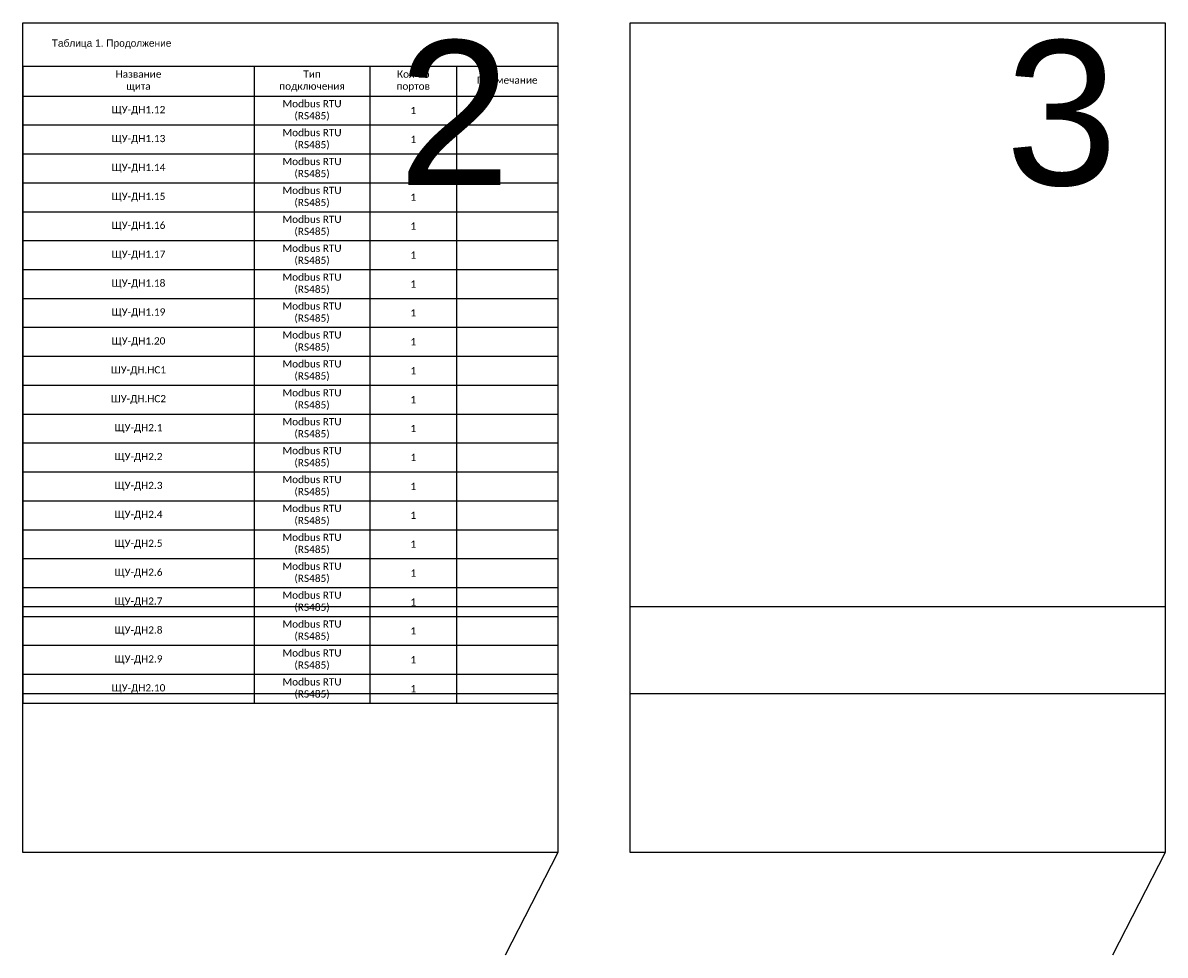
# Model space of a CAD drawing. Header units: millimetres. Extents: x 20 to 625, y -374 to 367.
# Tile 2 of 4: x 230 to 625, y -374 to -52. Entities that reach past the tile are written whole.
import ezdxf
from ezdxf.enums import TextEntityAlignment as Align

# ---------------------------------------------------------------- set-up
doc = ezdxf.new("R2010")
doc.units = ezdxf.units.MM
doc.layers.add('AE_Нумерация_листов', color=21, linetype='Continuous', lineweight=13, plot=False)
doc.layers.add('UNPLOTTED', color=2, linetype='Continuous', plot=False)
doc.styles.add('CP.Text', font='arial.ttf')

# ---------------------------------------------------------------- blocks, each defined once
blk = doc.blocks.new('*T5')
at = {"linetype": 'ByBlock', "lineweight": -2, "transparency": 16777216}
for p, q in [((0, 0), (185, 0)), ((0, 0), (0, -220.37)), ((80, 0), (80, -220.37)), ((120, 0), (120, -220.37)), ((150, 0), (150, -60.37)), ((185, 0), (185, -60.37)), ((0, -10.37), (185, -10.37)), ((0, -20.37), (185, -20.37)), ((0, -30.37), (185, -30.37)), ((0, -40.37), (185, -40.37)), ((0, -50.37), (185, -50.37)), ((0, -60.37), (185, -60.37)), ((0, -70.37), (120, -70.37)), ((0, -80.37), (120, -80.37)), ((0, -90.37), (120, -90.37)), ((0, -100.37), (120, -100.37)), ((0, -110.37), (120, -110.37)), ((150, -110.37), (150, -160.37)), ((0, -120.37), (150, -120.37)), ((0, -130.37), (150, -130.37)), ((0, -140.37), (150, -140.37)), ((0, -150.37), (150, -150.37)), ((0, -160.37), (150, -160.37)), ((0, -170.37), (120, -170.37)), ((0, -180.37), (120, -180.37)), ((0, -190.37), (120, -190.37)), ((0, -200.37), (120, -200.37)), ((0, -210.37), (120, -210.37)), ((0, -220.37), (120, -220.37))]:
    blk.add_line(p, q, dxfattribs=at)
at = {"color": 0, "linetype": 'ByBlock', "lineweight": -2, "transparency": 16777216}
for p, q in [((150, -60.37), (150, -110.37)), ((185, -60.37), (185, -220.37)), ((120, -70.37), (185, -70.37)), ((120, -80.37), (185, -80.37)), ((120, -90.37), (185, -90.37)), ((120, -100.37), (185, -100.37)), ((120, -110.37), (185, -110.37)), ((150, -120.37), (185, -120.37)), ((150, -130.37), (185, -130.37)), ((150, -140.37), (185, -140.37)), ((150, -150.37), (185, -150.37)), ((150, -160.37), (185, -160.37)), ((150, -160.37), (150, -220.37)), ((120, -170.37), (185, -170.37)), ((120, -180.37), (185, -180.37)), ((120, -190.37), (185, -190.37)), ((120, -200.37), (185, -200.37)), ((120, -210.37), (185, -210.37)), ((120, -220.37), (185, -220.37))]:
    blk.add_line(p, q, dxfattribs=at)
at = {"color": 0, "transparency": 16777216, "char_height": 2.5, "style": 'CP.Text'}
for s, insert, width, attachment_point in [('{\\fCalibri|b0|i0|c0;Название^Jщита', (40, -5.18), 77, 5), ('{\\fCalibri|b0|i0|c0;Тип^Jподключения', (100, -5.18), 37, 5), ('{\\fCalibri|b0|i0|c0;Кол-во^Jпортов', (135, -5.18), 27, 5), ('{\\fCalibri|b0|i0|c0;Примечание', (167.5, -5.18), 32, 5), ('{\\fCalibri|b0|i0|c0|p34;Modbus RTU\\P(RS485)}', (100, -15.37), 37, 5), ('{\\fCalibri|b0|i0|c204|p34;ЩУ-ДН1.\\fCalibri|b0|i0|c0|p34;12}', (40, -15.37), 77, 5), ('{\\fCalibri|b0|i0|c0;1', (135, -15.37), 27, 5), ('{\\fCalibri|b0|i0|c0;', (167.5, -15.37), 32, 5), ('{\\fCalibri|b0|i0|c0|p34;Modbus RTU\\P(RS485)}', (100, -25.37), 37, 5), ('{\\fCalibri|b0|i0|c204|p34;ЩУ-ДН1.\\fCalibri|b0|i0|c0|p34;13}', (40, -25.37), 77, 5), ('{\\fCalibri|b0|i0|c0;1', (135, -25.37), 27, 5), ('{\\fCalibri|b0|i0|c0;', (167.5, -25.37), 32, 5), ('{\\fCalibri|b0|i0|c204|p34;ЩУ-ДН1.\\fCalibri|b0|i0|c0|p34;14}', (40, -35.37), 77, 5), ('{\\fCalibri|b0|i0|c0|p34;Modbus RTU\\P(RS485)}', (100, -35.37), 37, 5), ('{\\fCalibri|b0|i0|c0;1', (135, -35.37), 27, 5), ('{\\fCalibri|b0|i0|c0;', (167.5, -35.37), 32, 5), ('{\\fCalibri|b0|i0|c0|p34;Modbus RTU\\P(RS485)}', (100, -45.37), 37, 5), ('{\\fCalibri|b0|i0|c204|p34;ЩУ-ДН1.\\fCalibri|b0|i0|c0|p34;15}', (40, -45.37), 77, 5), ('{\\fCalibri|b0|i0|c0;1', (135, -45.37), 27, 5), ('{\\fCalibri|b0|i0|c0;', (167.5, -45.37), 32, 5), ('{\\fCalibri|b0|i0|c204|p34;ЩУ-ДН1.\\fCalibri|b0|i0|c0|p34;16}', (40, -55.37), 77, 5), ('{\\fCalibri|b0|i0|c0|p34;Modbus RTU\\P(RS485)}', (100, -55.37), 37, 5), ('{\\fCalibri|b0|i0|c0;1', (135, -55.37), 27, 5), ('{\\fCalibri|b0|i0|c0;', (167.5, -55.37), 32, 5), ('{\\fCalibri|b0|i0|c0|p34;Modbus RTU\\P(RS485)}', (100, -65.37), 37, 5), ('{\\fCalibri|b0|i0|c204|p34;ЩУ-ДН1.\\fCalibri|b0|i0|c0|p34;17}', (40, -65.37), 77, 5), ('{\\fCalibri|b0|i0|c0;1', (135, -65.37), 27, 5), ('{\\fCalibri|b0|i0|c0;', (167.5, -65.37), 32, 5), ('{\\fCalibri|b0|i0|c204|p34;ЩУ-ДН1.\\fCalibri|b0|i0|c0|p34;18}', (40, -75.37), 77, 5), ('{\\fCalibri|b0|i0|c0|p34;Modbus RTU\\P(RS485)}', (100, -75.37), 37, 5), ('{\\fCalibri|b0|i0|c0;1', (135, -75.37), 27, 5), ('{\\fCalibri|b0|i0|c0;', (167.5, -75.37), 32, 5), ('{\\fCalibri|b0|i0|c0|p34;Modbus RTU\\P(RS485)}', (100, -85.37), 37, 5), ('{\\fCalibri|b0|i0|c204|p34;ЩУ-ДН1.\\fCalibri|b0|i0|c0|p34;19}', (40, -85.37), 77, 5), ('{\\fCalibri|b0|i0|c0;1', (135, -85.37), 27, 5), ('{\\fCalibri|b0|i0|c0;', (167.5, -85.37), 32, 5), ('{\\fCalibri|b0|i0|c204|p34;ЩУ-ДН1.\\fCalibri|b0|i0|c0|p34;20}', (40, -95.37), 77, 5), ('{\\fCalibri|b0|i0|c0|p34;Modbus RTU\\P(RS485)}', (100, -95.37), 37, 5), ('{\\fCalibri|b0|i0|c0;1', (135, -95.37), 27, 5), ('{\\fCalibri|b0|i0|c0;', (167.5, -95.37), 32, 5), ('{\\fCalibri|b0|i0|c0|p34;Modbus RTU\\P(RS485)}', (100, -105.37), 37, 5), ('{\\fCalibri|b0|i0|c204|p34;ШУ-ДН.НС1}', (40, -105.37), 77, 5), ('{\\fCalibri|b0|i0|c0;1', (135, -105.37), 27, 5), ('{\\fCalibri|b0|i0|c0;', (167.5, -105.37), 32, 5), ('{\\fCalibri|b0|i0|c204|p34;ШУ-ДН.НС\\fCalibri|b0|i0|c0|p34;2}', (40, -115.37), 77, 5), ('{\\fCalibri|b0|i0|c0|p34;Modbus RTU\\P(RS485)}', (100, -115.37), 37, 5), ('{\\fCalibri|b0|i0|c0;1', (135, -115.37), 27, 5), ('{\\fCalibri|b0|i0|c0;', (167.5, -110.87), 32, 2), ('{\\fCalibri|b0|i0|c0|p34;Modbus RTU\\P(RS485)}', (100, -125.37), 37, 5), ('{\\fCalibri|b0|i0|c204|p34;ЩУ-ДН\\fCalibri|b0|i0|c0|p34;2.1}', (40, -125.37), 77, 5), ('{\\fCalibri|b0|i0|c0;1', (135, -125.37), 27, 5), ('{\\fCalibri|b0|i0|c204|p34;ЩУ-ДН\\fCalibri|b0|i0|c0|p34;2.2}', (40, -135.37), 77, 5), ('{\\fCalibri|b0|i0|c0|p34;Modbus RTU\\P(RS485)}', (100, -135.37), 37, 5), ('{\\fCalibri|b0|i0|c0;1', (135, -135.37), 27, 5), ('{\\fCalibri|b0|i0|c0|p34;Modbus RTU\\P(RS485)}', (100, -145.37), 37, 5), ('{\\fCalibri|b0|i0|c204|p34;ЩУ-ДН\\fCalibri|b0|i0|c0|p34;2.3}', (40, -145.37), 77, 5), ('{\\fCalibri|b0|i0|c0;1', (135, -145.37), 27, 5), ('{\\fCalibri|b0|i0|c0|p34;Modbus RTU\\P(RS485)}', (100, -155.37), 37, 5), ('{\\fCalibri|b0|i0|c204|p34;ЩУ-ДН\\fCalibri|b0|i0|c0|p34;2.4}', (40, -155.37), 77, 5), ('{\\fCalibri|b0|i0|c0;1', (135, -155.37), 27, 5), ('{\\fCalibri|b0|i0|c0|p34;Modbus RTU\\P(RS485)}', (100, -165.37), 37, 5), ('{\\fCalibri|b0|i0|c204|p34;ЩУ-ДН\\fCalibri|b0|i0|c0|p34;2.5}', (40, -165.37), 77, 5), ('{\\fCalibri|b0|i0|c0;1', (135, -165.37), 27, 5), ('{\\fCalibri|b0|i0|c0|p34;Modbus RTU\\P(RS485)}', (100, -175.37), 37, 5), ('{\\fCalibri|b0|i0|c204|p34;ЩУ-ДН\\fCalibri|b0|i0|c0|p34;2.6}', (40, -175.37), 77, 5), ('{\\fCalibri|b0|i0|c0;1', (135, -175.37), 27, 5), ('{\\fCalibri|b0|i0|c204|p34;ЩУ-ДН\\fCalibri|b0|i0|c0|p34;2.7}', (40, -185.37), 77, 5), ('{\\fCalibri|b0|i0|c0|p34;Modbus RTU\\P(RS485)}', (100, -185.37), 37, 5), ('{\\fCalibri|b0|i0|c0;1', (135, -185.37), 27, 5), ('{\\fCalibri|b0|i0|c0|p34;Modbus RTU\\P(RS485)}', (100, -195.37), 37, 5), ('{\\fCalibri|b0|i0|c204|p34;ЩУ-ДН\\fCalibri|b0|i0|c0|p34;2.8}', (40, -195.37), 77, 5), ('{\\fCalibri|b0|i0|c0;1', (135, -195.37), 27, 5), ('{\\fCalibri|b0|i0|c204|p34;ЩУ-ДН\\fCalibri|b0|i0|c0|p34;2.9}', (40, -205.37), 77, 5), ('{\\fCalibri|b0|i0|c0|p34;Modbus RTU\\P(RS485)}', (100, -205.37), 37, 5), ('{\\fCalibri|b0|i0|c0;1', (135, -205.37), 27, 5), ('{\\fCalibri|b0|i0|c0|p34;Modbus RTU\\P(RS485)}', (100, -215.37), 37, 5), ('{\\fCalibri|b0|i0|c204|p34;ЩУ-ДН\\fCalibri|b0|i0|c0|p34;2.10}', (40, -215.37), 77, 5), ('{\\fCalibri|b0|i0|c0;1', (135, -215.37), 27, 5)]:
    blk.add_mtext(s, dxfattribs=dict(at, insert=insert, width=width, attachment_point=attachment_point))
blk = doc.blocks.new('*U9')
at = {"layer": 'UNPLOTTED'}
blk.add_line((0, 85), (-185, 85), dxfattribs=at)
for points in [[(-185, 287), (0, 287), (0, 0), (-185, 0)], [(-185, 55), (0, 55), (0, 0), (-185, 0)]]:
    blk.add_lwpolyline(points, close=True, dxfattribs=at)

msp = doc.modelspace()

# ---------------------------------------------------------------- linework, layer by layer
at = {"layer": 'UNPLOTTED'}
for p, q in [((415, -338.92), (396.74, -374.41)), ((625, -338.92), (606.74, -374.41))]:
    msp.add_line(p, q, dxfattribs=at)

# ---------------------------------------------------------------- block references
msp.add_blockref('*T5', (230, -66.87))
for p in [(415, -338.92), (625, -338.92)]:
    msp.add_blockref('*U9', p, dxfattribs=at)

# ---------------------------------------------------------------- texts
at = {"insert": (230, -59.31), "char_height": 2.5, "attachment_point": 4, "line_spacing_factor": 0.9, "style": 'CP.Text'}
msp.add_mtext_dynamic_manual_height_columns('^IТаблица 1. Продолжение', width=185, gutter_width=180.21, heights=[0], dxfattribs=at)
at = {"layer": 'AE_Нумерация_листов', "style": 'CP.Text'}
for s, p in [('2', (398.59, -108.05)), ('3', (608.59, -108.05))]:
    msp.add_text(s, height=50, dxfattribs=at).set_placement(p, align=Align.RIGHT)

doc.saveas('drawing.dxf')
